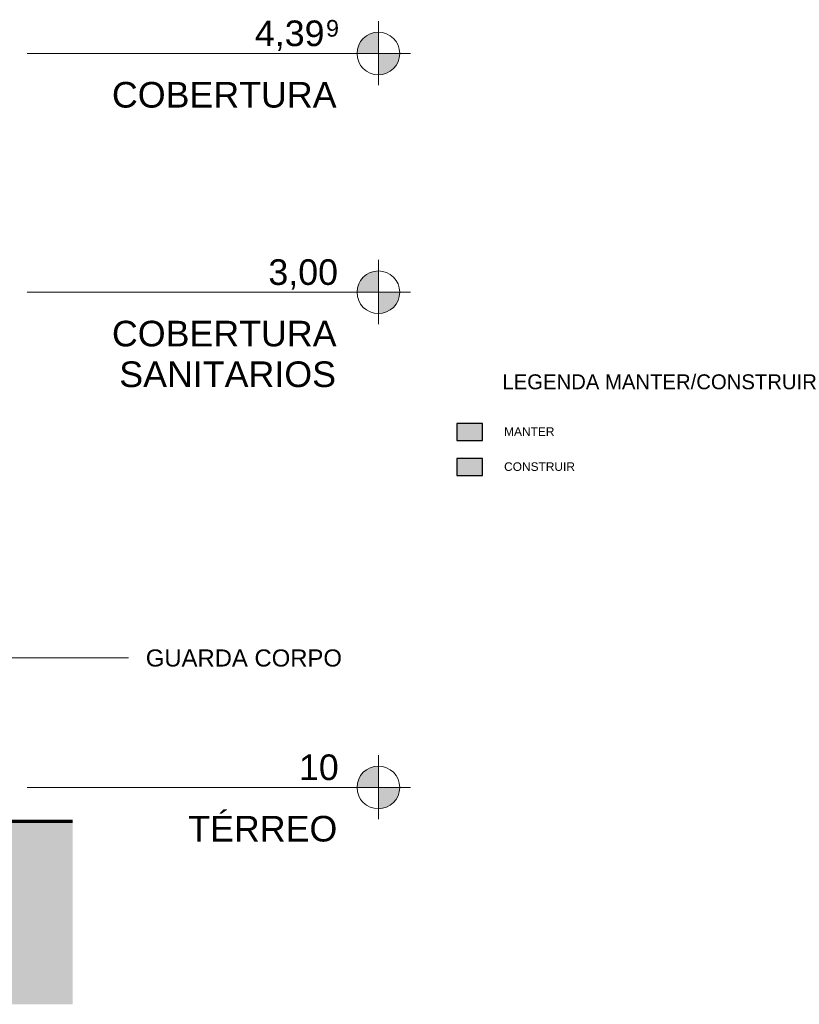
# Model space of a CAD drawing. Header units: millimetres. Extents: x -32191 to 39105, y -1740 to 9180.
# Tile 30 of 30: x 34540 to 39105, y -240 to 5527. Entities that reach past the tile are written whole.
import ezdxf

# ---------------------------------------------------------------- set-up
doc = ezdxf.new("R2010")
doc.units = ezdxf.units.MM
for name, color, linetype, lineweight in [('A-DETL', 90, 'Continuous', 25), ('A-DETL-GENF', 92, 'Continuous', 25), ('A-FLOR', 192, 'Continuous', 25), ('A-FLOR-LEVL', 51, 'Continuous', 9), ('A-FLOR-PATT', 8, 'Continuous', 70), ('G-ANNO-TEXT', 231, 'Continuous', 9)]:
    doc.layers.add(name, color=color, linetype=linetype, lineweight=lineweight)
doc.styles.add('Arial', font='arial.ttf', dxfattribs={"height": 150})
doc.styles.add('Arial_1', font='arial.ttf', dxfattribs={"height": 97.483633})
doc.styles.add('Arial_3', font='arial.ttf', dxfattribs={"height": 100})
doc.styles.add('Arial_4', font='arial.ttf', dxfattribs={"height": 50})
doc.styles.add('Arial_B', font='txt', dxfattribs={"height": 87.5})

# ---------------------------------------------------------------- blocks, each defined once
blk = doc.blocks.new('Level - M_Level Head ABNT-2835562-ELEVAÇÃO 2 - MANTER _ CONSTRUIR')
at = {"layer": 'A-FLOR-LEVL'}
h = blk.add_hatch(color=256, dxfattribs=at)
edge = h.paths.add_edge_path(flags=0)
edge.add_line((4798.8, 1030), (4673.8, 1030))
edge.add_arc((4798.8, 1030), 125, 90, 180, ccw=False)
edge.add_line((4798.8, 1155), (4798.8, 1030))
h = blk.add_hatch(color=256, dxfattribs=at)
edge = h.paths.add_edge_path(flags=0)
edge.add_arc((4798.8, 1030), 125, -90, 0, ccw=False)
edge.add_line((4798.8, 905), (4798.8, 1030))
edge.add_line((4798.8, 1030), (4923.8, 1030))
for p, q in [((4798.8, 1219.5), (4798.8, 844)), ((4798.8, 1030), (4798.8, 1155)), ((4605.7, 1030), (4986.4, 1030)), ((4673.8, 1030), (4798.8, 1030)), ((4923.8, 1030), (4798.8, 1030)), ((4798.8, 1030), (4798.8, 905))]:
    blk.add_line(p, q, dxfattribs=at)
blk.add_circle((4798.8, 1030), 125, dxfattribs=at)
for start, end in [(90, 180), (270, 0)]:
    blk.add_arc((4798.8, 1030), 125, start, end, dxfattribs=at)

msp = doc.modelspace()

# ---------------------------------------------------------------- hatches: boundary and pattern name
at = {"layer": 'A-DETL-GENF'}
for color, points in [(9, [(37249.3, 3062), (37249.3, 3162), (37099.3, 3162), (37099.3, 3062)]), (5, [(37249.3, 2856.7), (37249.3, 2956.7), (37099.3, 2956.7), (37099.3, 2856.7)])]:
    msp.add_hatch(color=color, dxfattribs=at).paths.add_polyline_path(points, flags=0)
at = {"layer": 'A-FLOR-PATT', "lineweight": 18}
h = msp.add_hatch(dxfattribs=at)
h.set_pattern_fill('FP_2', color=256, style=0, pattern_type=2)
h.set_pattern_definition([(0, (14057.05, 0), (317.5, 317.5), [317.5, -317.5]), (0, (14057.05, 119.06), (317.5, 317.5), [317.5, -317.5]), (0, (14057.05, 238.12), (317.5, 317.5), [317.5, -317.5]), (90, (14096.74, 277.8), (-317.5, 317.5), [317.5, -317.5]), (90, (14215.8, 277.8), (-317.5, 317.5), [317.5, -317.5]), (90, (14334.86, 277.8), (-317.5, 317.5), [317.5, -317.5])])
h.paths.add_polyline_path([(25711.8, -240.4), (34849.6, -240.4), (34849.6, 830), (10482.2, 830), (10482.2, -240.4), (22665.9, -240.4)], flags=0)

# ---------------------------------------------------------------- linework, layer by layer
at = {"layer": 'A-DETL'}
for p, q in [((37249.3, 3162), (37099.3, 3162)), ((37099.3, 3162), (37099.3, 3062)), ((37249.3, 3062), (37249.3, 3162)), ((37099.3, 3062), (37249.3, 3062)), ((37249.3, 2956.7), (37099.3, 2956.7)), ((37099.3, 2956.7), (37099.3, 2856.7)), ((37249.3, 2856.7), (37249.3, 2956.7)), ((37099.3, 2856.7), (37249.3, 2856.7))]:
    msp.add_line(p, q, dxfattribs=at)
at = {"layer": 'A-FLOR', "lineweight": 70}
msp.add_line((34849.6, 830), (10482.2, 830), dxfattribs=at)
at = {"layer": 'A-FLOR-LEVL'}
for p, q in [((36640, 5328.7), (34584, 5328.7)), ((34584, 3930), (36640, 3930)), ((36640, 1030), (34584, 1030))]:
    msp.add_line(p, q, dxfattribs=at)
at = {"layer": 'G-ANNO-TEXT', "color": 7}
msp.add_line((33771.8, 1788.1), (35176.6, 1788.1), dxfattribs=at)

# ---------------------------------------------------------------- block references
at = {"layer": 'A-FLOR-LEVL'}
for p in [(31841.2, 4298.7), (31841.2, 2900), (31841.2, 0)]:
    msp.add_blockref('Level - M_Level Head ABNT-2835562-ELEVAÇÃO 2 - MANTER _ CONSTRUIR', p, dxfattribs=at)

# ---------------------------------------------------------------- texts
at = {"layer": 'A-FLOR-LEVL', "attachment_point": 1}
for s, insert, char_height, width, style in [('4,39', (35917, 5521.9), 150, 505.063, 'Arial'), ('9', (36333.7, 5524.9), 97.5, 96.202, 'Arial_1'), ('COBERTURA', (35080, 5161.9), 150, 1615.4, 'Arial'), ('3,00', (35996, 4123.2), 150, 505.063, 'Arial'), ('COBERTURA', (35080, 3763.2), 150, 1615.4, 'Arial'), ('SANITARIOS', (35123, 3525.1), 150, 1563.291, 'Arial'), ('10', (36175, 1223.2), 150, 288.607, 'Arial'), ('TÉRREO', (35526.5, 863.2), 150, 1074.261, 'Arial')]:
    msp.add_mtext(s, dxfattribs=dict(at, insert=insert, char_height=char_height, width=width, style=style))
at = {"layer": 'G-ANNO-TEXT', "color": 7, "attachment_point": 1}
for s, insert, char_height, width, style in [('LEGENDA MANTER/CONSTRUIR', (37366.2, 3449.4), 87.5, 2348.944, 'Arial_B'), ('MANTER', (37376.2, 3139.2), 50, 362.764, 'Arial_4'), ('CONSTRUIR', (37376.2, 2933.9), 50, 511.076, 'Arial_4'), ('GUARDA CORPO', (35278.2, 1838.1), 100, 1414.978, 'Arial_3')]:
    msp.add_mtext(s, dxfattribs=dict(at, insert=insert, char_height=char_height, width=width, style=style))

doc.saveas('drawing.dxf')
